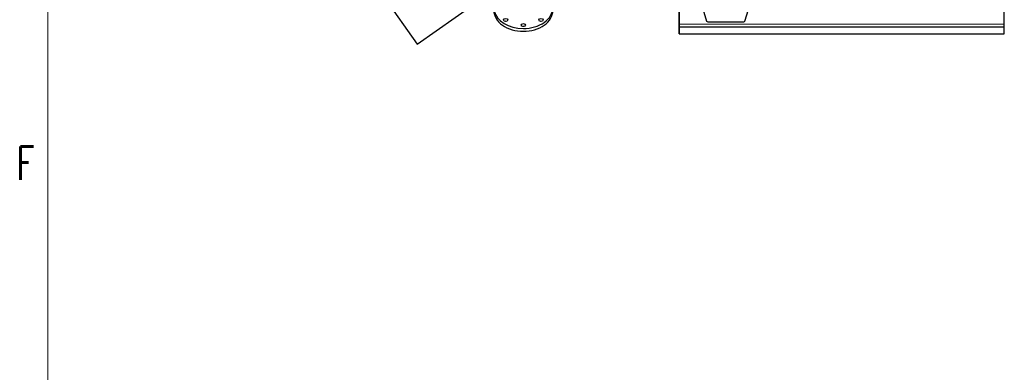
# Model space of a CAD drawing. Header units: inches. Extents: x 0 to 23760, y -13 to 16800.
# Tile 2 of 247: x 81 to 4244, y 4490 to 5980. Entities that reach past the tile are written whole.
import ezdxf

# ---------------------------------------------------------------- set-up
doc = ezdxf.new("R2010")
doc.units = ezdxf.units.IN
doc.layers.add('210', color=7, linetype='Continuous', true_color=0xffffff)
doc.layers.add('254', color=7, linetype='Continuous', true_color=0xffffff)
doc.styles.add('latin_extended', font='simplex.shx')

msp = doc.modelspace()

# ---------------------------------------------------------------- linework, layer by layer
at = {"layer": '210', "color": 7, "linetype": 'Continuous', "lineweight": 18}
msp.add_line((200, 200), (200, 16600), dxfattribs=at)
at = {"layer": '254', "color": 2, "linetype": 'Continuous', "lineweight": 25}
for p, q in [((1541.159, 6190.166), (1760.743, 5876.568)), ((2948.732, 6094.677), (2985.123, 5973.98)), ((3147.106, 5973.98), (3183.498, 6094.677)), ((1760.743, 5876.568), (2001.574, 6045.199)), ((2868.614, 6061.885), (2868.614, 5977.92)), ((2868.614, 5960.685), (2868.614, 6054.513)), ((4243.614, 5960.685), (4243.614, 6054.513)), ((2868.614, 5977.92), (2868.614, 5977.925)), ((2868.614, 5977.925), (2868.614, 5953.335)), ((2868.614, 5949.92), (2868.614, 5960.685)), ((2868.614, 5953.335), (2868.614, 5953.291)), ((2868.614, 5953.291), (2868.614, 5938.536)), ((2989.953, 5970.69), (3142.276, 5970.69)), ((4243.614, 5949.92), (4243.614, 5960.685)), ((2868.614, 5949.924), (2868.614, 5949.92)), ((2868.614, 5949.739), (2868.614, 5949.924)), ((2868.614, 5949.92), (4243.614, 5949.92)), ((2868.614, 5949.739), (4243.614, 5949.739)), ((2868.614, 5920.156), (2868.614, 5949.739)), ((2868.614, 5937.713), (2868.614, 5938.536)), ((2868.614, 5937.713), (2868.614, 5919.95)), ((2868.614, 5919.611), (2868.614, 5920.156)), ((2868.614, 5919.611), (4243.614, 5919.611)), ((4243.614, 5949.739), (4243.614, 5949.92)), ((4243.614, 5920.156), (4243.614, 5949.739)), ((4243.614, 5919.611), (4243.614, 5920.156))]:
    msp.add_line(p, q, dxfattribs=at)
at = {"layer": '254', "color": 110, "linetype": 'Continuous', "lineweight": 13}
for p, q in [((2868.614, 5960.685), (4243.614, 5960.685)), ((2868.614, 5920.156), (4243.614, 5920.156))]:
    msp.add_line(p, q, dxfattribs=at)
at = {"layer": '254', "color": 2, "linetype": 'Continuous', "lineweight": 25}
for centre, major_axis, ratio, start_param, end_param in [((2210.115, 6031.112), (125, 0), 0.70710678, 1.88004685, 4.71238898), ((2210.115, 6019.091), (125, 0), 0.70710678, 3.14159265, 4.71238898), ((2210.115, 6031.112), (125, 0), 0.70710678, 4.71238898, 6.28318531), ((2210.115, 6019.091), (125, 0), 0.70710678, 4.71238898, 6.28318531), ((2135.868, 5966.591), (9, 0), 0.70710678, 1.23592218, 1.90567047), ((2284.361, 5966.591), (9, 0), 0.70710678, 1.23592218, 1.90567047), ((2989.953, 5975.125), (5, 0), 0.88701083, 3.40291863, 4.71238898), ((3142.276, 5975.125), (5, 0), 0.88701083, 4.71238898, 6.02185933), ((2210.115, 5944.845), (9, 0), 0.70710678, 1.23592218, 1.90567047)]:
    msp.add_ellipse(centre, major_axis=major_axis, ratio=ratio, start_param=start_param, end_param=end_param, dxfattribs=at)
for centre in [(2135.868, 5978.612), (2210.115, 5956.865), (2284.361, 5978.612)]:
    msp.add_ellipse(centre, major_axis=(9, 0), ratio=0.70710678, dxfattribs=at)

# ---------------------------------------------------------------- texts
at = {"layer": '210', "color": 211, "linetype": 'Continuous', "lineweight": 18, "insert": (67.11, 5303.644), "char_height": 140, "attachment_point": 7, "line_spacing_factor": 0.963855, "style": 'latin_extended'}
msp.add_mtext('\\W0.7067;F', dxfattribs=at)

doc.saveas('drawing.dxf')
